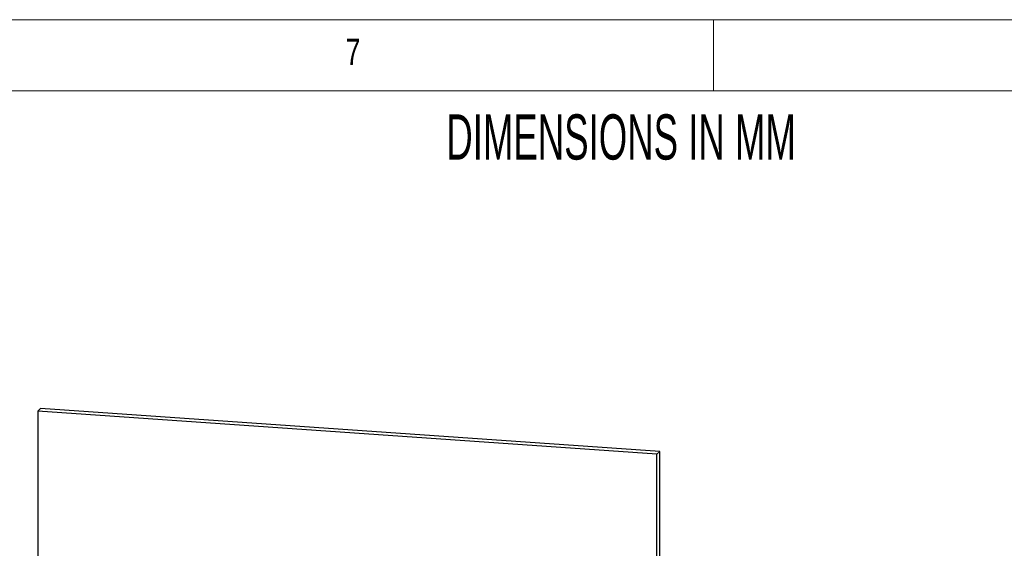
# Paper-space layout 'Sheet5' of a CAD drawing. Header units: millimetres. Extents: x 5 to 415, y 5 to 292.
# Tile 8 of 9: x 311 to 380, y 255 to 292. Entities that reach past the tile are written whole.
import ezdxf

# ---------------------------------------------------------------- set-up
doc = ezdxf.new("R2010")
doc.units = ezdxf.units.MM
doc.styles.add('SLDTEXTSTYLE0', font='TXT', dxfattribs={"width": 0.605})
doc.styles.add('SLDTEXTSTYLE1', font='TXT', dxfattribs={"width": 0.75})

psp = doc.layouts.new('Sheet5')

# ---------------------------------------------------------------- linework, layer by layer
at = {"color": 7, "linetype": 'Continuous', "lineweight": 18}
for p, q in [((415, 292), (5, 292)), ((360, 287), (360, 292)), ((410, 287), (10, 287))]:
    psp.add_line(p, q, dxfattribs=at)
at = {"color": 7, "linetype": 'Continuous', "lineweight": 25}
for p, q in [((312.555, 264.528), (312.749, 264.715)), ((356.021, 261.513), (312.555, 264.528)), ((312.555, 264.528), (312.555, 199.328)), ((356.215, 261.701), (312.749, 264.715)), ((356.021, 261.513), (356.215, 261.701)), ((356.021, 196.313), (356.021, 261.513)), ((356.215, 196.501), (356.215, 261.701))]:
    psp.add_line(p, q, dxfattribs=at)

# ---------------------------------------------------------------- texts
at = {"color": 7, "linetype": 'Continuous', "lineweight": 0, "attachment_point": 1}
for s, insert, char_height, style in [('7', (334.167, 290.668), 1.852, 'SLDTEXTSTYLE1'), ('DIMENSIONS IN MM', (341.234, 285.356), 3.175, 'SLDTEXTSTYLE0')]:
    psp.add_mtext(s, dxfattribs=dict(at, insert=insert, char_height=char_height, style=style))

doc.saveas('drawing.dxf')
